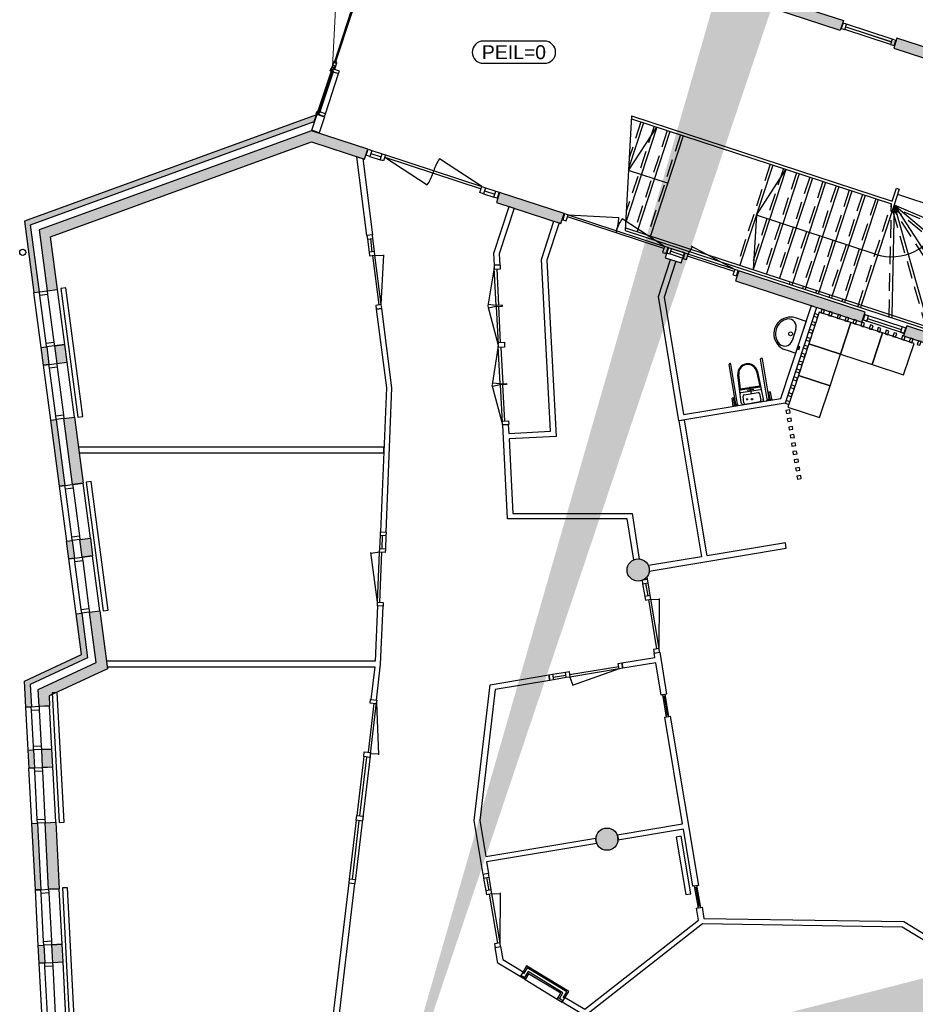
# Model space of a CAD drawing. Extents: x 30650 to 104664, y 22211 to 98910.
# Tile 7 of 16: x 30956 to 47093, y 60795 to 78535. Entities that reach past the tile are written whole.
import ezdxf
from ezdxf.enums import TextEntityAlignment as Align

# ---------------------------------------------------------------- set-up
doc = ezdxf.new("R2010")
doc.units = 0
doc.header["$LTSCALE"] = 100
doc.linetypes.add('HIDDEN2', pattern=[4.7625, 3.175, -1.5875])
for name, color, linetype in [('AA21----_BUITENWAND', 252, 'Continuous'), ('AA28----_KONSTRUKTIE', 9, 'Continuous'), ('AL21----_BUITENWAND', 3, 'Continuous'), ('AL22----_BINNENWAND', 2, 'Continuous'), ('AL24----_TRAPPEN', 1, 'Continuous'), ('AL28----_KONSTRUKTIE', 3, 'Continuous'), ('AL31----_BUITENKOZIJNEN', 1, 'Continuous'), ('AL32----_BINNENKOZIJNEN', 1, 'Continuous'), ('AL51----_RADIATOREN', 8, 'Continuous'), ('AL52----_RIOLERING', 8, 'Continuous'), ('AL73----_KEUKEN', 7, 'Continuous'), ('AL74----_SANITAIR', 7, 'Continuous'), ('AM23----_VLOERPEIL_ORG', 242, 'Continuous')]:
    doc.layers.add(name, color=color, linetype=linetype)
doc.styles.get("Standard").update_dxf_attribs({"font": 'arial.ttf'})

# ---------------------------------------------------------------- blocks, each defined once
blk = doc.blocks.new('-BAZ-K1350')
at = {"layer": 'AL32----_BINNENKOZIJNEN'}
for p, q in [((67, 100), (953, 256)), ((967, 100), (940, 254)), ((67, 100), (967, 100)), ((67, 60), (967, 60)), ((1034, 100), (1267, 100)), ((1034, 60), (1267, 60)), ((1267, 0), (1034, 0))]:
    blk.add_line(p, q, dxfattribs=at)
at = {"layer": 'AL32----_BINNENKOZIJNEN', "flags": 128}
for points in [[(0, 0), (0, 100), (67, 100), (67, 0)], [(967, 0), (967, 100), (1034, 100), (1034, 0)], [(1267, 0), (1267, 100), (1334, 100), (1334, 0)]]:
    blk.add_lwpolyline(points, close=True, dxfattribs=at)
blk = doc.blocks.new('-BAZ-K1034')
at = {"layer": 'AL32----_BINNENKOZIJNEN'}
for p, q in [((77, 100), (953, 256)), ((957, 100), (930, 254)), ((77, 100), (957, 100)), ((77, 60), (957, 60)), ((1024, 100), (1277, 100)), ((1024, 50), (1277, 50)), ((1024, 0), (1277, 0))]:
    blk.add_line(p, q, dxfattribs=at)
at = {"layer": 'AL32----_BINNENKOZIJNEN', "flags": 128}
for points in [[(10, 0), (10, 100), (77, 100), (77, 0)], [(957, 0), (957, 100), (1024, 100), (1024, 0)], [(1277, 0), (1277, 100), (1344, 100), (1344, 0)]]:
    blk.add_lwpolyline(points, close=True, dxfattribs=at)
blk = doc.blocks.new('-MVSTEUN')
at = {"layer": 'AL74----_SANITAIR'}
for p, q in [((-358, 0), (-358, -11)), ((-262, 0), (-358, 0)), ((-262, 0), (-262, -11)), ((262, 0), (358, 0)), ((262, 0), (262, -11)), ((358, 0), (358, -11)), ((-352, -11), (-358, -11)), ((-352, -11), (-352, -150)), ((-352, -11), (-262, -11)), ((-322, -150), (-352, -150)), ((-322, -11), (-322, -150)), ((-322, -27), (-304, -27)), ((-322, -141), (-304, -141)), ((-310, -1), (-310, -1)), ((-310, -1), (-310, -1)), ((-310, -1), (-310, -1)), ((-310, -1), (-310, -1)), ((-310, -1), (-310, -2)), ((-310, -1), (-310, -2)), ((-310, -1), (-310, -1)), ((-310, -1), (-310, -1)), ((-310, -1), (-310, -1)), ((-310, -1), (-310, -1)), ((-310, -1), (-310, -1)), ((-304, -28), (-304, -756)), ((-275, -23), (-299, -23)), ((-270, -28), (-270, -755)), ((352, -11), (262, -11)), ((270, -28), (270, -755)), ((275, -23), (299, -23)), ((322, -27), (304, -27)), ((304, -28), (304, -756)), ((322, -141), (304, -141)), ((310, -1), (310, -1)), ((310, -1), (310, -1)), ((310, -1), (310, -1)), ((310, -1), (310, -1)), ((310, -1), (310, -1)), ((310, -1), (310, -2)), ((310, -1), (310, -2)), ((310, -1), (310, -1)), ((310, -1), (310, -1)), ((310, -1), (310, -1)), ((310, -1), (310, -1)), ((322, -11), (322, -150)), ((322, -150), (352, -150)), ((352, -11), (352, -150)), ((352, -11), (358, -11))]:
    blk.add_line(p, q, dxfattribs=at)
for centre, radius, start, end in [((-310, -1), 0.005, 0, 90), ((-310, -2), 0.017, 270, 0), ((-310, -2), 0.017, 180, 270), ((-299, -28), 5, 90, 180), ((-275, -28), 5, 0, 90), ((275, -28), 5, 90, 180), ((299, -28), 5, 0, 90), ((310, -1), 0.005, 90, 180), ((310, -2), 0.017, 270, 0), ((310, -2), 0.017, 180, 270), ((-287, -755), 17, 180, 270), ((-287, -755), 17, 270, 0), ((287, -755), 17, 180, 270), ((287, -755), 17, 270, 0)]:
    blk.add_arc(centre, radius, start, end, dxfattribs=at)
blk = doc.blocks.new('-TOILET')
at = {"layer": 'AL74----_SANITAIR'}
for p, q in [((-180, 0), (180, 0)), ((-177, -549), (-201, -38)), ((-194, -23), (-192, -11)), ((-151, -147), (-155, -29)), ((127, -170), (-127, -170)), ((-1, -1), (0, -1)), ((-1, -1), (0, -1)), ((-1, -1), (-1, -1)), ((-1, -1), (-1, -1)), ((-1, -1), (0, -1)), ((0, -1), (0, -1)), ((0, -1), (0, -1)), ((0, -296), (0, -177)), ((98, -84), (69, -84)), ((84, -68), (84, -99)), ((155, -29), (151, -147)), ((201, -38), (177, -548)), ((192, -11), (194, -23)), ((181, -221), (-178, -221)), ((-178, -281), (177, -281)), ((-164, -548), (-178, -281)), ((175, -269), (-175, -269)), ((-63, -238), (58, -238)), ((177, -281), (164, -547))]:
    blk.add_line(p, q, dxfattribs=at)
for centre, radius in [((1, -72), 14.6), ((84, -84), 9.69)]:
    blk.add_circle(centre, radius, dxfattribs=at)
for centre, radius, start, end in [((-180, -12), 12.2, 90, 172.7386), ((180, -12), 12.2, 7.2614, 90), ((-188, -37), 13.1, 125.7799, 182.7504), ((-198, -23), 4.75, 305.7799, 352.7386), ((-129, -28), 26.3, 90, 181.772), ((-127, -146), 24.5, 181.772, 270), ((-1, -1), 0.00475, 305.7799, 352.7386), ((-1, -1), 0.0131, 125.7799, 182.7504), ((-1, -1), 0.177, 183.0132, 357.2496), ((-1, -1), 0.0122, 90, 172.7386), ((0, -1), 0.0131, 357.2496, 54.2201), ((0, -1), 0.00475, 187.2614, 234.2201), ((0, -1), 0.0122, 7.2614, 90), ((127, -146), 24.5, 270, 358.228), ((129, -28), 26.3, 358.228, 90), ((198, -23), 4.75, 187.2614, 234.2201), ((188, -37), 13.1, 357.2496, 54.2201), ((-178, -209), 11.8, 182.8079, 270), ((-175, -281), 11.8, 90, 182.8079), ((175, -281), 11.8, 357.5022, 90), ((180, -208), 12.8, 272.6738, 353.6066), ((0, -539), 177, 183.0132, 357.2496), ((0, -539), 164, 183.0132, 357.2496)]:
    blk.add_arc(centre, radius, start, end, dxfattribs=at)
blk = doc.blocks.new('-MIVAWC')
at = {"layer": 'AL74----_SANITAIR', "rotation": 180}
for name in ['-MVSTEUN', '-TOILET']:
    blk.add_blockref(name, (-1, -1), dxfattribs=at)
blk = doc.blocks.new('-WASB02B')
at = {"layer": 'AL74----_SANITAIR'}
for p, q in [((300, 0), (-300, 0)), ((-300, 0), (-300, -162)), ((300, -162), (300, 0)), ((-108, -132), (108, -132))]:
    blk.add_line(p, q, dxfattribs=at)
blk.add_circle((0, -197), 35, dxfattribs=at)
for centre, radius, start, end in [((0, -198), 302, 173.2671, 6.7329), ((-108, -274), 142, 89.9996, 201.9473), ((108, -274), 142, 338.0527, 90.0004), ((0, -198), 272, 208.385, 331.615)]:
    blk.add_arc(centre, radius, start, end, dxfattribs=at)
blk = doc.blocks.new('-baz-k1010-440')
at = {"layer": 'AL31----_BUITENKOZIJNEN'}
for p, q in [((0, 440), (0, 340)), ((0, 440), (1000, 440)), ((1000, 440), (1000, 340)), ((0, 200), (0, 10)), ((67, 340), (933, 340)), ((933, 200), (67, 200)), ((1000, 200), (1000, 10)), ((0, 10), (1000, 10))]:
    blk.add_line(p, q, dxfattribs=at)
at = {"layer": 'AL31----_BUITENKOZIJNEN', "flags": 128}
for points in [[(0, 200), (0, 340), (67, 340), (67, 200), (67, 200)], [(1000, 200), (933, 200), (933, 340), (1000, 340)]]:
    blk.add_lwpolyline(points, close=True, dxfattribs=at)
blk = doc.blocks.new('-baz-k760-440')
at = {"layer": 'AL31----_BUITENKOZIJNEN'}
for p, q in [((0, 441), (0, 341)), ((0, 441), (780, 441)), ((780, 441), (780, 341)), ((0, 201), (0, 11)), ((67, 341), (713, 341)), ((713, 201), (67, 201)), ((780, 201), (780, 11)), ((0, 11), (780, 11))]:
    blk.add_line(p, q, dxfattribs=at)
at = {"layer": 'AL31----_BUITENKOZIJNEN', "flags": 128}
for points in [[(0, 201), (0, 341), (67, 341), (67, 201), (67, 201)], [(780, 201), (713, 201), (713, 341), (780, 341)]]:
    blk.add_lwpolyline(points, close=True, dxfattribs=at)
blk = doc.blocks.new('A32_D_DD30')
at = {"layer": 'AL32----_BINNENKOZIJNEN'}
for p, q in [((89, 181), (274, 121)), ((54, 73), (238, 12)), ((71, 127), (256, 67)), ((325, 62), (2061, -507)), ((325, 62), (1090, -438)), ((338, 100), (2074, -469)), ((2074, -469), (1309, 31)), ((1193, -223), (1206, -185)), ((2137, -490), (2322, -550)), ((2102, -598), (2287, -659)), ((2120, -544), (2304, -605))]:
    blk.add_line(p, q, dxfattribs=at)
at = {"layer": 'AL32----_BINNENKOZIJNEN', "ltscale": 0.02}
for p, q in [((-10, 94), (-18, 96)), ((2350, -680), (2358, -682))]:
    blk.add_line(p, q, dxfattribs=at)
at = {"layer": 'AL32----_BINNENKOZIJNEN'}
for points in [[(25, 202), (89, 181), (54, 73), (-10, 94)], [(274, 121), (338, 100), (302, -8), (238, 12)], [(2074, -469), (2137, -490), (2102, -598), (2038, -577)], [(2322, -550), (2386, -571), (2350, -680), (2287, -659)]]:
    blk.add_lwpolyline(points, close=True, dxfattribs=at)
for centre, start, end in [((2075, -469), 146.8592, 161.8592), ((324, 62), 326.8592, 341.8592)]:
    blk.add_arc(centre, 915, start, end, dxfattribs=at)
blk = doc.blocks.new('A$C117A1F2D')
at = {"layer": 'AL32----_BINNENKOZIJNEN'}
for p, q in [((933, 0), (67, 0)), ((67, -50), (933, -50)), ((933, -100), (67, -100))]:
    blk.add_line(p, q, dxfattribs=at)
for points in [[(933, -100), (1000, -100), (1000, 0), (933, 0)], [(0, -100), (67, -100), (67, 0), (0, 0)]]:
    blk.add_lwpolyline(points, close=True, dxfattribs=at)
blk = doc.blocks.new('-alu_01')
at = {"layer": 'AL31----_BUITENKOZIJNEN', "ltscale": 0.02}
for p, q in [((0, 158), (50, 158)), ((0, 53), (0, 158)), ((0, 53), (20, 53)), ((50, 15), (0, 15)), ((0, 15), (0, 0)), ((0, 0), (50, 0)), ((20, 53), (20, 19)), ((25, 15), (25, 49)), ((30, 53), (30, 19)), ((50, 53), (30, 53)), ((50, 158), (50, 53)), ((50, 0), (50, 15))]:
    blk.add_line(p, q, dxfattribs=at)
blk = doc.blocks.new('-alu_02')
at = {"layer": 'AL31----_BUITENKOZIJNEN', "ltscale": 0.02, "flags": 128}
blk.add_lwpolyline([(48, 28), (43, 28), (43, 38), (48, 38), (48, 41), (60, 41), (60, 38), (70, 38), (70, 43), (70, 43), (16, 43), (16, 24), (0, 24), (0, 0), (22, 0), (22, -8), (48, -8), (48, -3), (43, -3), (43, 22), (48, 22)], close=True, dxfattribs=at)
blk = doc.blocks.new('-alu_03')
at = {"layer": 'AL31----_BUITENKOZIJNEN', "ltscale": 0.02, "flags": 128}
blk.add_lwpolyline([(10, 5), (0, 5), (0, 0), (99, 0), (99, 5), (89, 5), (89, 2), (77, 2), (77, 50), (22, 50), (22, 2), (10, 2)], close=True, dxfattribs=at)
blk.add_lwpolyline([(77, 50), (98, 50), (98, 37)], dxfattribs=at)
blk = doc.blocks.new('-alu_04')
at = {"layer": 'AL31----_BUITENKOZIJNEN', "ltscale": 0.02, "flags": 128}
blk.add_lwpolyline([(5, -9), (5, -50), (17, -50), (17, -53), (27, -53), (27, -50), (38, -50), (38, -2), (50, -2), (50, -5), (59, -5), (59, 0), (0, 0), (0, -9)], close=True, dxfattribs=at)
blk = doc.blocks.new('-alukozijn_h01')
at = {"layer": 'AL31----_BUITENKOZIJNEN', "ltscale": 0.02}
for p, q in [((-10, 42), (15, 18)), ((15, 42), (-10, 18)), ((12, 53, 1), (0, 42)), ((0, 53), (12, 42, 1)), ((50, 53), (38, 42, 1)), ((38, 53, 1), (50, 42)), ((810, 53), (50, 53)), ((810, 15), (50, 15)), ((810, 53), (822, 42, 1)), ((822, 53, 1), (810, 42)), ((846, 19), (846, 15)), ((860, 53), (848, 42)), ((848, 53, 1), (860, 42)), ((988, 47), (988, 43)), ((998, 47), (988, 47)), ((988, 15), (988, 19)), ((998, 47), (1001, 43)), ((998, 15), (1001, 19)), ((1948, 47), (1946, 43)), ((1948, 15), (1946, 19)), ((1948, 47), (1958, 47)), ((1958, 47), (1958, 43)), ((1958, 15), (1958, 19)), ((2075, 64), (2075, 60)), ((2079, 64), (2081, 60)), ((2142, 47), (2142, 43)), ((2152, 47), (2142, 47)), ((2142, 15), (2142, 19)), ((2152, 47), (2154, 43)), ((2152, 15), (2154, 19)), ((3102, 47), (3099, 43)), ((3102, 15), (3099, 19)), ((3102, 47), (3112, 47)), ((3112, 47), (3112, 43)), ((3112, 15), (3112, 19)), ((3240, 53), (3253, 42)), ((3253, 53, 1), (3240, 42)), ((3290, 53), (3278, 42, 1)), ((3278, 53, 1), (3290, 42)), ((3290, 53), (4050, 53)), ((3290, 15), (4050, 15)), ((4063, 53, 1), (4050, 42)), ((4050, 53), (4063, 42, 1)), ((4085, 42), (4110, 18)), ((4110, 42), (4085, 18))]:
    blk.add_line(p, q, dxfattribs=at)
at = {"layer": 'AL31----_BUITENKOZIJNEN'}
for p, q in [((-10, 42), (-10, 18)), ((4085, 17), (4110, 17)), ((4110, 42), (4110, 18)), ((4124, 0), (4110, 17))]:
    blk.add_line(p, q, dxfattribs=at)
at = {"layer": 'AL31----_BUITENKOZIJNEN', "linetype": 'Continuous'}
for p, q in [((0, 15), (-2, 18)), ((15, 18), (15, 15)), ((35, 42), (35, 15)), ((35, 42), (825, 42)), ((825, 36), (35, 36)), ((35, 24), (825, 24)), ((825, 18), (35, 18)), ((50, 158), (810, 158)), ((50, 24), (50, 36)), ((50, 15), (52, 18)), ((50, 0), (810, 0)), ((810, 15), (808, 18)), ((810, 24), (810, 36)), ((810, 36), (825, 36)), ((825, 42), (825, 15)), ((860, 15), (862, 18)), ((986, 43), (986, 19)), ((1961, 43), (986, 43)), ((986, 37), (1961, 37)), ((1961, 25), (986, 25)), ((986, 19), (1961, 19)), ((1001, 25), (1001, 37)), ((1945, 25), (1945, 37)), ((1961, 43), (1961, 19)), ((2140, 43), (2140, 19)), ((3114, 43), (2140, 43)), ((2140, 37), (3114, 37)), ((3114, 25), (2140, 25)), ((2140, 19), (3114, 19)), ((2155, 25), (2155, 37)), ((3099, 25), (3099, 37)), ((3114, 43), (3114, 19)), ((3275, 42), (3275, 15)), ((4065, 42), (3275, 42)), ((3275, 36), (4065, 36)), ((3290, 36), (3275, 36)), ((4065, 24), (3275, 24)), ((3275, 18), (4065, 18)), ((4050, 158), (3290, 158)), ((3290, 24), (3290, 36)), ((3290, 15), (3292, 18)), ((4050, 24), (4050, 36)), ((4065, 42), (4065, 15)), ((4100, 15), (4102, 18))]:
    blk.add_line(p, q, dxfattribs=at)
at = {"layer": 'AL31----_BUITENKOZIJNEN', "lineweight": 0}
for p, q in [((899, 10), (2008, -287)), ((2048, 10), (1971, -277)), ((2053, 10), (2129, -277)), ((3201, 10), (2092, -287))]:
    blk.add_line(p, q, dxfattribs=at)
at = {"layer": 'AL31----_BUITENKOZIJNEN', "flags": 128}
for points in [[(15, 18), (15, 42), (-10, 42), (-10, 158), (-250, 158), (-250, 18), (15, 18)], [(15, 17), (-19, 17), (-19, 0)], [(15, 17), (-19, 17), (-19, 0)], [(4085, 18), (4085, 42), (4110, 42), (4110, 158), (4410, 158), (4410, 18), (4085, 18)], [(4085, 17), (4110, 17), (4124, 0)]]:
    blk.add_lwpolyline(points, dxfattribs=at)
at = {"layer": 'AL31----_BUITENKOZIJNEN', "ltscale": 0.02}
for points in [[(0, 53), (12, 53), (12, 42), (0, 42)], [(50, 53), (38, 53), (38, 42), (50, 42)], [(810, 53), (822, 53), (822, 42), (810, 42)], [(860, 53), (848, 53), (848, 42), (860, 42)], [(3240, 53), (3253, 53), (3253, 42), (3240, 42)], [(3290, 53), (3278, 53), (3278, 42), (3290, 42)], [(4050, 53), (4063, 53), (4063, 42), (4050, 42)]]:
    blk.add_lwpolyline(points, close=True, dxfattribs=at)
for name, p in [('-alu_01', (0, 0)), ('-alu_01', (810, 0)), ('-alu_02', (846, 18)), ('-alu_03', (899, 10)), ('-alu_04', (2020, 69)), ('-alu_03', (2053, 10))]:
    blk.add_blockref(name, p, dxfattribs=at)
at = {"layer": 'AL31----_BUITENKOZIJNEN', "ltscale": 0.02, "xscale": -1}
for name, p in [('-alu_03', (2048, 10)), ('-alu_03', (3201, 10)), ('-alu_02', (3254, 18)), ('-alu_01', (3290, 0)), ('-alu_01', (4100, 0))]:
    blk.add_blockref(name, p, dxfattribs=at)
blk = doc.blocks.new('A$C2E86060C')
at = {"layer": 'AL32----_BINNENKOZIJNEN'}
for p, q in [((-2192, 57), (-3258, 57)), ((-1037, 57), (-2102, 57)), ((-2167, -57), (-3283, -57)), ((-3258, 0), (-2192, 0)), ((-1012, -57), (-2127, -57)), ((-2102, 0), (-1037, 0)), ((-42, -57), (-974, -204)), ((-972, -57), (-949, -200)), ((-972, -57), (-42, -57)), ((-67, -12), (-947, -12))]:
    blk.add_line(p, q, dxfattribs=at)
for points in [[(-3258, 57), (-3325, 57), (-3325, -57), (-3258, -57)], [(-2192, 57), (-2102, 57), (-2102, -57), (-2192, -57)], [(-1037, 57), (-947, 57), (-947, -57), (-1037, -57)], [(0, -57), (-67, -57), (-67, 57), (0, 57)]]:
    blk.add_lwpolyline(points, close=True, dxfattribs=at)
blk = doc.blocks.new('A$C1ECE236D')
at = {"layer": 'AL32----_BINNENKOZIJNEN'}
for p, q in [((-2156, -57), (-2836, -57)), ((-2836, -57), (-2154, -204)), ((-2811, -12), (-2156, -12)), ((-2156, -57), (-2179, -200)), ((-1459, -57), (-2141, -204)), ((-1484, -12), (-2139, -12)), ((-2139, -57), (-1459, -57)), ((-2139, -57), (-2116, -200)), ((-1419, -57), (-737, -204)), ((-739, -57), (-1419, -57)), ((-1394, -12), (-739, -12)), ((-739, -57), (-762, -200)), ((-42, -57), (-724, -204)), ((-67, -12), (-722, -12)), ((-722, -57), (-42, -57)), ((-722, -57), (-699, -200))]:
    blk.add_line(p, q, dxfattribs=at)
for points in [[(-2811, 57), (-2878, 57), (-2878, -57), (-2811, -57)], [(-2156, -57), (-2139, -57), (-2139, 57), (-2156, 57)], [(-1484, 57), (-1394, 57), (-1394, -57), (-1484, -57)], [(-722, -57), (-739, -57), (-739, 57), (-722, 57)], [(0, -57), (-67, -57), (-67, 57), (0, 57)]]:
    blk.add_lwpolyline(points, close=True, dxfattribs=at)
blk = doc.blocks.new('A$C2AE07D5B')
at = {"layer": 'AL24----_TRAPPEN'}
for p, q in [((-2665, 4048), (-2778, 1980)), ((-2447, 3924), (-2717, 3100)), ((-2667, 3996), (2020, 2460)), ((-2665, 4048), (2035, 2508)), ((-2209, 3846), (-2769, 2135)), ((-2718, 3066), (-2209, 3846)), ((-1971, 3768), (-2563, 1962)), ((-1734, 3690), (-2325, 1885)), ((-2014, 2835), (-2718, 3066)), ((-118, 3161), (-710, 1355)), ((119, 3083), (-472, 1277)), ((-414, 2258), (119, 3083)), ((357, 3005), (-235, 1200)), ((594, 2927), (3, 1122)), ((832, 2849), (240, 1044)), ((1070, 2772), (478, 966)), ((1307, 2694), (716, 888)), ((1545, 2616), (953, 810)), ((1782, 2538), (1191, 732)), ((2130, 2635), (3983, 2028)), ((2067, 2445), (1476, 639)), ((2067, 2445), (2028, 458)), ((2067, 2445), (3593, 1160)), ((2067, 2445), (3776, 1716)), ((2067, 2445), (2695, 240)), ((2067, 2445), (3359, 447)), ((2923, 2164), (2985, 2354)), ((-414, 2258), (-472, 1277)), ((1724, 1557), (-414, 2258)), ((-2778, 1980), (3266, 0)), ((-2775, 2032), (3281, 48))]:
    blk.add_line(p, q, dxfattribs=at)
at = {"layer": 'AL24----_TRAPPEN', "linetype": 'HIDDEN2'}
for p, q in [((-2494, 3939), (-2706, 3293)), ((-2257, 3861), (-2759, 2328)), ((-2019, 3783), (-2611, 1978)), ((-1781, 3706), (-2373, 1900)), ((-166, 3176), (-757, 1371)), ((72, 3098), (-520, 1293)), ((309, 3021), (-282, 1215)), ((547, 2943), (13, 1315)), ((784, 2865), (177, 1012)), ((1022, 2787), (415, 934)), ((1260, 2709), (652, 856)), ((1497, 2631), (890, 778)), ((1735, 2554), (1128, 701)), ((1413, 607), (2020, 2460)), ((1977, 422), (2018, 2461)), ((2654, 201), (2040, 2360)), ((3409, 277), (2047, 2384)), ((3659, 1039), (2051, 2393)), ((3852, 1629), (2052, 2397)), ((3776, 1716), (3868, 1677)), ((3593, 1160), (3676, 1090)), ((240, 1044), (225, 996)), ((478, 966), (462, 918)), ((716, 888), (700, 841)), ((953, 810), (938, 763)), ((1191, 732), (1175, 685)), ((1476, 639), (1460, 592)), ((2028, 458), (2027, 406)), ((3359, 447), (3429, 339)), ((2695, 240), (2711, 182))]:
    blk.add_line(p, q, dxfattribs=at)
at = {"layer": 'AL24----_TRAPPEN', "ltscale": 0.02}
for p, q in [((2035, 2508), (2113, 2745)), ((3919, 2154), (3234, 63)), ((3966, 2138), (3266, 0)), ((3919, 2154), (3966, 2138))]:
    blk.add_line(p, q, dxfattribs=at)
at = {"layer": 'AL24----_TRAPPEN', "ltscale": 0.02, "flags": 128}
blk.add_lwpolyline([(2113, 2745), (2161, 2730), (2067, 2445)], dxfattribs=at)
at = {"layer": 'AL24----_TRAPPEN'}
blk.add_arc((2020, 2460), 950, 251.8592, 341.8592, dxfattribs=at)
blk = doc.blocks.new('A$C7F49198F')
at = {"layer": 'AL24----_TRAPPEN'}
for p, q in [((9023, -641), (8892, -1039)), ((8908, -992), (8699, -1630)), ((8716, -1578), (8450, -2391)), ((8354, -2684), (7694, -2468)), ((8470, -2330), (8354, -2684))]:
    blk.add_line(p, q, dxfattribs=at)
blk.add_blockref('A$C2AE07D5B', (5040, -2669), dxfattribs=at)
blk = doc.blocks.new('A$C09D85371')
at = {"layer": 'AL52----_RIOLERING'}
blk.add_circle((6984, 36709), 55, dxfattribs=at)
blk = doc.blocks.new('56_radiator_2340x90')
at = {"layer": 'AL51----_RADIATOREN'}
blk.add_lwpolyline([(-1170, 150), (-1170, 60), (1170, 60), (1170, 150)], close=True, dxfattribs=at)
blk = doc.blocks.new('56_radiator_1050x90')
at = {"layer": 'AL51----_RADIATOREN'}
blk.add_lwpolyline([(-525, 60), (525, 60), (525, 150), (-525, 150)], close=True, dxfattribs=at)
blk = doc.blocks.new('$23_peil')
at = {"layer": 'AM23----_VLOERPEIL_ORG'}
blk.add_lwpolyline([(-550, -200), (550, -200, 0.414214), (750, 0), (750, 0, 0.414214), (550, 200), (-550, 200, 0.414214), (-750, 0), (-750, 0, 0.414214)], format="xyb", close=True, dxfattribs=at)
at = {"layer": 'AM23----_VLOERPEIL_ORG', "flags": 12}
blk.add_attdef('$23_PEILMAAT', text='', height=250, dxfattribs=at).set_placement((0, 0), align=Align.MIDDLE_CENTER)
blk = doc.blocks.new('NLRS_31_CWM_UN_Rectangular Mullion_gen_bcb - NLRS_00_CWM_UN_30x50_gen_bcb-V135-N00 begane grond _plotview_')
at = {"layer": 'AL32----_BINNENKOZIJNEN'}
for p, q in [((-30, -25), (-30, 25)), ((-30, 25), (0, 25)), ((0, 25), (0, -25)), ((0, -25), (-30, -25))]:
    blk.add_line(p, q, dxfattribs=at)
blk = doc.blocks.new('32_binnenkozijn_0400x100')
at = {"layer": 'AL32----_BINNENKOZIJNEN'}
blk.add_line((30, 25), (370, 25), dxfattribs=at)
for points in [[(30, 0), (30, 50), (0, 50), (0, 0)], [(370, 0), (370, 50), (30, 50), (30, 0)], [(400, 0), (400, 50), (370, 50), (370, 0)]]:
    blk.add_lwpolyline(points, close=True, dxfattribs=at)
blk = doc.blocks.new('32_stijl_70x50')
at = {"layer": 'AL32----_BINNENKOZIJNEN'}
blk.add_lwpolyline([(-25, 35), (-25, -35), (25, -35), (25, 35), (-25, 35)], dxfattribs=at)
blk = doc.blocks.new('*U139')
at = {"layer": 'AL32----_BINNENKOZIJNEN'}
blk.add_blockref('32_stijl_70x50', (0, 0), dxfattribs=at)
blk = doc.blocks.new('*U140')
at = {"color": 0, "linetype": 'ByBlock', "lineweight": -2, "transparency": 16777216}
for p in [(0, 0), (150, 0), (300, 0), (450, 0), (600, 0), (750, 0), (900, 0), (1050, 0), (1200, 0)]:
    blk.add_blockref('*U139', p, dxfattribs=at)
blk = doc.blocks.new('*U141')
at = {"layer": 'AL32----_BINNENKOZIJNEN'}
blk.add_blockref('32_stijl_70x50', (0, 0), dxfattribs=at)
blk = doc.blocks.new('*U142')
at = {"color": 0, "linetype": 'ByBlock', "lineweight": -2, "transparency": 16777216}
for p in [(0, 0), (150, 0)]:
    blk.add_blockref('*U141', p, dxfattribs=at)
blk = doc.blocks.new('*U143')
at = {"layer": 'AL32----_BINNENKOZIJNEN'}
blk.add_blockref('32_stijl_70x50', (0, 0), dxfattribs=at)
blk = doc.blocks.new('*U144')
at = {"color": 0, "linetype": 'ByBlock', "lineweight": -2, "transparency": 16777216}
for p in [(0, 0), (150, 0), (300, 0), (450, 0)]:
    blk.add_blockref('*U143', p, dxfattribs=at)
blk = doc.blocks.new('*U145')
at = {"layer": 'AL32----_BINNENKOZIJNEN'}
blk.add_blockref('32_stijl_70x50', (0, 0), dxfattribs=at)
blk = doc.blocks.new('*U146')
at = {"color": 0, "linetype": 'ByBlock', "lineweight": -2, "transparency": 16777216}
for p in [(0, 0), (150, 0), (300, 0), (450, 0)]:
    blk.add_blockref('*U145', p, dxfattribs=at)
blk = doc.blocks.new('*U147')
at = {"layer": 'AL32----_BINNENKOZIJNEN'}
blk.add_blockref('32_stijl_70x50', (0, 0), dxfattribs=at)
blk = doc.blocks.new('*U148')
at = {"color": 0, "linetype": 'ByBlock', "lineweight": -2, "transparency": 16777216}
for p in [(0, 0), (150, 0), (300, 0), (450, 0)]:
    blk.add_blockref('*U147', p, dxfattribs=at)
blk = doc.blocks.new('*U153')
at = {"layer": 'AL32----_BINNENKOZIJNEN'}
blk.add_blockref('32_stijl_70x50', (0, 0), dxfattribs=at)
blk = doc.blocks.new('*U154')
at = {"color": 0, "linetype": 'ByBlock', "lineweight": -2, "transparency": 16777216}
for p in [(0, 0), (150, 0), (300, 0), (450, 0), (600, 0), (750, 0), (900, 0), (1050, 0), (1200, 0), (1350, 0), (1500, 0), (1650, 0)]:
    blk.add_blockref('*U153', p, dxfattribs=at)

msp = doc.modelspace()

# ---------------------------------------------------------------- hatches: boundary and pattern name
at = {"layer": 'AA21----_BUITENWAND'}
h = msp.add_hatch(color=256, dxfattribs=at)
h.paths.add_polyline_path([(48857, 62389), (48943, 62337), (50162, 64352), (50077, 64404)])
h.paths.add_polyline_path([(48575, 62560), (48737, 62461), (50692, 65691), (51277, 67478), (51098, 67537), (50518, 65771)])
h.paths.add_polyline_path([(48174, 61260), (48259, 61208), (48425, 61482), (48339, 61533)], flags=0)
h.paths.add_polyline_path([(47891, 61430), (48054, 61332), (48220, 61606), (48057, 61704)], flags=17)
h.paths.add_polyline_path([(47035, 59377), (47120, 59326), (47741, 60352), (47656, 60404)], flags=17)
h.paths.add_polyline_path([(46752, 59548), (46915, 59450), (47536, 60477), (47374, 60575)], flags=17)
h.paths.add_polyline_path([(46351, 58248), (46437, 58196), (46602, 58470), (46517, 58522)], flags=17)
h.paths.add_polyline_path([(46069, 58419), (46231, 58321), (46397, 58594), (46235, 58693)], flags=17)
h.paths.add_polyline_path([(45155, 56272), (45241, 56220), (45919, 57341), (45834, 57392)], flags=17)
h.paths.add_polyline_path([(44873, 56443), (45036, 56344), (45714, 57465), (45551, 57563)], flags=17)
h.paths.add_polyline_path([(44472, 55142), (44557, 55091), (44723, 55364), (44638, 55416)], flags=16)
h.paths.add_polyline_path([(44190, 55313), (44352, 55215), (44518, 55489), (44355, 55587)], flags=17)
h.paths.add_polyline_path([(43349, 50929), (43438, 50883), (43828, 51650), (43102, 52686), (44040, 54235), (43954, 54287), (42983, 52682), (43712, 51641)], flags=17)
h.paths.add_polyline_path([(43224, 50992), (43055, 51079), (43328, 51615), (42589, 52669), (43672, 54458), (43834, 54359), (42816, 52677), (43549, 51630)], flags=17)
h.paths.add_polyline_path([(42550, 49361), (42639, 49315), (43084, 50188), (42995, 50234)], flags=17)
h.paths.add_polyline_path([(42256, 49510), (42425, 49424), (42870, 50297), (42701, 50384)], flags=17)
h.paths.add_polyline_path([(41551, 47400), (41640, 47355), (42185, 48424), (42096, 48470)])
h.paths.add_polyline_path([(41257, 47550), (41426, 47464), (41971, 48533), (41802, 48619)])
h.paths.add_polyline_path([(40952, 46224), (41041, 46179), (41186, 46464), (41097, 46509)])
h.paths.add_polyline_path([(40658, 46374), (40827, 46288), (40972, 46573), (40803, 46659)])
h.paths.add_polyline_path([(39953, 44264), (40042, 44219), (40587, 45288), (40498, 45333)])
h.paths.add_polyline_path([(39659, 44414), (39828, 44328), (40373, 45397), (40204, 45483)])
h.paths.add_polyline_path([(39354, 43088), (39443, 43042), (39588, 43328), (39499, 43373)])
h.paths.add_polyline_path([(39060, 43238), (39229, 43151), (39374, 43437), (39205, 43523)])
h.paths.add_polyline_path([(35394, 40008), (35419, 40197), (37379, 39939), (38606, 42347), (38775, 42260), (37487, 39733)])
h.paths.add_polyline_path([(35363, 39770), (35376, 39870), (37567, 39581), (38900, 42197), (38989, 42151), (37624, 39473)])
h.paths.add_polyline_path([(32623, 41028), (32813, 41038), (32839, 40536), (34646, 40299), (34621, 40110), (32657, 40369)])
h.paths.add_polyline_path([(32383, 41016), (32483, 41021), (32524, 40245), (34603, 39971), (34590, 39872), (32428, 40157)])
h.paths.add_polyline_path([(32473, 43884), (32663, 43894), (32772, 41817), (32582, 41807)])
h.paths.add_polyline_path([(32234, 43872), (32333, 43877), (32442, 41800), (32342, 41795)])
h.paths.add_polyline_path([(32404, 45202), (32594, 45212), (32611, 44893), (32421, 44883)])
h.paths.add_polyline_path([(32164, 45190), (32264, 45195), (32281, 44876), (32181, 44870)])
h.paths.add_polyline_path([(32289, 47399), (32479, 47409), (32542, 46211), (32352, 46201)])
h.paths.add_polyline_path([(32049, 47387), (32149, 47392), (32212, 46194), (32112, 46189)])
h.paths.add_polyline_path([(32174, 49596), (32374, 49607), (32426, 48408), (32237, 48398)])
h.paths.add_polyline_path([(31934, 49584), (32034, 49589), (32097, 48391), (31997, 48388)])
h.paths.add_polyline_path([(32047, 52013), (32237, 52023), (32311, 50605), (32122, 50595)], flags=17)
h.paths.add_polyline_path([(31808, 52001), (31907, 52006), (31982, 50588), (31882, 50582)], flags=17)
h.paths.add_polyline_path([(32007, 52782), (32197, 52792), (32213, 52472), (32024, 52462)], flags=17)
h.paths.add_polyline_path([(31767, 52769), (31867, 52775), (31884, 52455), (31784, 52450)], flags=17)
h.paths.add_polyline_path([(31944, 53989), (32133, 54000), (32173, 53241), (31984, 53231)], flags=17)
h.paths.add_polyline_path([(31704, 53978), (31804, 53983), (31844, 53224), (31744, 53219)], flags=17)
h.paths.add_polyline_path([(31903, 54759), (31920, 54440), (32110, 54450), (32093, 54769)], flags=17)
h.paths.add_polyline_path([(31664, 54747), (31764, 54752), (31780, 54432), (31680, 54427)], flags=17)
h.paths.add_polyline_path([(31771, 57280), (31961, 57290), (32069, 55219), (31880, 55209)], flags=17)
h.paths.add_polyline_path([(31532, 57268), (31631, 57273), (31740, 55201), (31640, 55196)], flags=17)
h.paths.add_polyline_path([(31680, 59013), (31870, 59023), (31898, 58484), (31709, 58474)], flags=17)
h.paths.add_polyline_path([(31441, 59000), (31541, 59006), (31569, 58466), (31469, 58461)])
h.paths.add_polyline_path([(31600, 60551), (31790, 60561), (31829, 59802), (31640, 59792)], flags=16)
h.paths.add_polyline_path([(31360, 60538), (31460, 60543), (31500, 59784), (31400, 59779)])
h.paths.add_polyline_path([(31531, 61869), (31547, 61549), (31737, 61559), (31720, 61879)])
h.paths.add_polyline_path([(31291, 61856), (31391, 61862), (31408, 61542), (31308, 61537)])
h.paths.add_polyline_path([(31416, 64066), (31605, 64076), (31668, 62878), (31478, 62868)])
h.paths.add_polyline_path([(31176, 64053), (31276, 64059), (31339, 62860), (31239, 62855)])
h.paths.add_polyline_path([(31346, 65384), (31363, 65065), (31553, 65075), (31536, 65394)])
h.paths.add_polyline_path([(31107, 65372), (31207, 65377), (31223, 65057), (31124, 65052)])
h.paths.add_polyline_path([(32213, 67860), (32401, 67885), (32538, 66841), (31486, 66350), (31495, 66173), (31306, 66163), (31290, 66468), (32332, 66954)])
h.paths.add_polyline_path([(31975, 67828), (32074, 67842), (32180, 67038), (31145, 66555), (31166, 66156), (31066, 66151), (31042, 66617), (32071, 67097)])
h.paths.add_polyline_path([(31306, 74748), (31450, 73650), (31639, 73675), (31514, 74621), (36216, 76333), (37169, 76021), (37228, 76201), (36213, 76534)])
h.paths.add_polyline_path([(31212, 73618), (31311, 73632), (31152, 74841), (36263, 76701), (36302, 76822), (31043, 74907)])
h.paths.add_polyline_path([(31581, 72658), (31623, 72341), (31811, 72366), (31769, 72683)])
h.paths.add_polyline_path([(31343, 72627), (31442, 72640), (31484, 72323), (31385, 72310)])
h.paths.add_polyline_path([(31802, 69137), (31901, 69150), (31943, 68833), (31844, 68820)])
h.paths.add_polyline_path([(32040, 69168), (32229, 69193), (32270, 68876), (32082, 68851)])
h.paths.add_polyline_path([(31753, 71350), (31941, 71374), (32098, 70185), (31910, 70160)])
h.paths.add_polyline_path([(31515, 71318), (31614, 71331), (31771, 70142), (31672, 70129)])
edge = h.paths.add_edge_path()
edge.add_line((31532, 57268), (31631, 57273))
edge.add_line((47891, 61430), (48259, 61208))
edge.add_line((43672, 54458), (44040, 54235))
edge.add_line((44190, 55313), (44557, 55091))
edge.add_line((44355, 55587), (44723, 55364))
edge.add_line((44873, 56443), (45241, 56220))
edge.add_line((45551, 57563), (45919, 57341))
edge.add_line((46069, 58419), (46437, 58196))
edge.add_line((46235, 58693), (46602, 58470))
edge.add_line((46752, 59548), (47120, 59326))
edge.add_line((47374, 60575), (47741, 60352))
edge.add_line((48057, 61704), (48425, 61482))
edge.add_line((43055, 51079), (43438, 50883))
edge.add_line((41802, 48619), (42185, 48424))
at = {"layer": 'AA28----_KONSTRUKTIE'}
h = msp.add_hatch(color=256, dxfattribs=at)
h.paths.add_polyline_path([(66650, 61421), (66764, 61384), (66802, 61498), (66688, 61535)])
h.paths.add_polyline_path([(99693, 48923), (99773, 48923), (99773, 49003), (99693, 49003)])
h.paths.add_polyline_path([(99699, 48929), (99767, 48929), (99767, 48997), (99699, 48997)], flags=16)
h.paths.add_polyline_path([(95631, 44363), (95711, 44363), (95711, 44443), (95631, 44443)])
h.paths.add_polyline_path([(95637, 44369), (95705, 44369), (95705, 44437), (95637, 44437)], flags=16)
h.paths.add_polyline_path([(92916, 39140), (92996, 39140), (92996, 39220), (92916, 39220)])
h.paths.add_polyline_path([(92922, 39146), (92990, 39146), (92990, 39214), (92922, 39214)], flags=16)
h.paths.add_polyline_path([(31889, 58673), (36642, 58922), (36652, 58733), (31898, 58484)])
h.paths.add_polyline_path([(32048, 55637), (32057, 55448), (36811, 55697), (36801, 55887)])
h.paths.add_polyline_path([(42647, 74426), (42587, 74245), (42873, 74152), (42932, 74333)], flags=17)
h.paths.add_polyline_path([(39604, 75423), (39545, 75242), (40709, 74861), (40768, 75042)], flags=17)
h.paths.add_polyline_path([(43911, 74012), (43851, 73831), (46132, 73084), (46191, 73265)], flags=17)
h.paths.add_polyline_path([(46942, 73019), (46883, 72838), (48213, 72402), (48271, 72583)], flags=17)
h.paths.add_polyline_path([(38841, 94135), (39033, 94186), (40254, 89585), (40070, 89537)])
h.paths.add_polyline_path([(43192, 90365), (43008, 90316), (41788, 94917), (41971, 94966)])
h.paths.add_polyline_path([(59680, 90889), (59866, 90927), (60286, 88237), (60207, 87998), (60027, 88057), (60091, 88253)])
h.paths.add_polyline_path([(70972, 83287), (71031, 83467), (75204, 82101), (75857, 77106), (75942, 76983), (75785, 76875), (75675, 77036), (75031, 81957)])
h.paths.add_polyline_path([(76771, 75439), (76540, 75775), (76696, 75883), (76927, 75546)])
h.paths.add_polyline_path([(80872, 70764), (80837, 70578), (87491, 69339), (87526, 69526)])
h.paths.add_polyline_path([(93678, 82845), (93837, 82742), (91241, 78752), (91082, 78855)])
h.paths.add_polyline_path([(96226, 81188), (96385, 81084), (93790, 77094), (93630, 77198)])
edge = h.paths.add_edge_path()
edge.add_line((43526, 79063), (41283, 79797))
edge.add_line((49735, 77028), (48502, 77432))
edge.add_line((43585, 79243), (41342, 79978))
edge.add_line((41342, 79978), (41283, 79797))
edge.add_line((49794, 77209), (48561, 77613))
edge.add_line((47595, 77929), (46763, 78202))
edge.add_line((47536, 77749), (46704, 78022))
edge.add_line((45738, 78338), (44505, 78742))
edge.add_line((45797, 78518), (44564, 78923))
edge.add_line((36801, 55887), (36901, 55892))
edge.add_line((36901, 55892), (36911, 55702))
edge.add_line((36911, 55702), (36811, 55697))
h = msp.add_hatch(color=256, dxfattribs=at)
h.paths.add_polyline_path([(40202, 80352), (40143, 80171), (39749, 80300), (39808, 80481)])
h.paths.add_polyline_path([(41936, 79783), (42774, 82340), (40750, 83003), (39912, 80447), (40093, 80387), (40871, 82763), (42534, 82218), (41756, 79843)])
h.paths.add_polyline_path([(44505, 78742), (44564, 78923), (45797, 78518), (45738, 78338), (44505, 78742)])
h.paths.add_polyline_path([(46704, 78022), (47536, 77749), (47595, 77929), (46763, 78202)])
h.paths.add_polyline_path([(41283, 79797), (43526, 79063), (43585, 79243), (41342, 79978), (41283, 79797)])
h.paths.add_polyline_path([(48561, 77613), (49794, 77209), (49735, 77028), (48502, 77432)])
h = msp.add_hatch(color=256, dxfattribs=at)
h.dxf.hatch_style = 1
h.paths.add_polyline_path([(42300, 68618, 1), (41900, 68618, 1)])
h = msp.add_hatch(color=256, dxfattribs=at)
h.dxf.hatch_style = 1
h.paths.add_polyline_path([(41737, 63770, 1), (41337, 63770, 1)])

# ---------------------------------------------------------------- linework, layer by layer
at = {"layer": 'AL21----_BUITENWAND'}
for points in [[(31212, 73618), (31311, 73632), (31152, 74841), (36263, 76701), (36302, 76822), (31043, 74907)], [(31306, 74748), (31450, 73650), (31639, 73675), (31514, 74621), (36216, 76333), (37169, 76021), (37228, 76201), (36213, 76534)], [(31343, 72627), (31442, 72640), (31484, 72323), (31385, 72310)], [(31581, 72658), (31623, 72341), (31811, 72366), (31769, 72683)], [(31515, 71318), (31614, 71331), (31771, 70142), (31672, 70129)], [(31753, 71350), (31941, 71374), (32098, 70185), (31910, 70160)], [(32040, 69168), (32229, 69193), (32270, 68876), (32082, 68851)], [(31802, 69137), (31901, 69150), (31943, 68833), (31844, 68820)], [(31975, 67828), (32074, 67842), (32180, 67038), (31145, 66555), (31166, 66156), (31066, 66151), (31042, 66617), (32071, 67097)], [(32213, 67860), (32401, 67885), (32538, 66841), (31486, 66350), (31495, 66173), (31306, 66163), (31290, 66468), (32332, 66954)], [(31107, 65372), (31207, 65377), (31223, 65057), (31124, 65052)], [(31346, 65384), (31363, 65065), (31553, 65075), (31536, 65394)], [(31176, 64053), (31276, 64059), (31339, 62860), (31239, 62855)], [(31416, 64066), (31605, 64076), (31668, 62878), (31478, 62868)], [(31291, 61856), (31391, 61862), (31408, 61542), (31308, 61537)], [(31531, 61869), (31547, 61549), (31737, 61559), (31720, 61879)]]:
    msp.add_lwpolyline(points, close=True, dxfattribs=at)
at = {"layer": 'AL22----_BINNENWAND'}
for p, q in [((40090, 61486), (40025, 61379)), ((40098, 61452), (40034, 61345)), ((40848, 61027), (40090, 61486)), ((40814, 61019), (40098, 61452)), ((40062, 61240), (39973, 61294)), ((40075, 61262), (39986, 61315)), ((40783, 60920), (40848, 61027)), ((40643, 60888), (40731, 60835)), ((40744, 60856), (40656, 60910)), ((40749, 60912), (40814, 61019))]:
    msp.add_line(p, q, dxfattribs=at)
for points in [[(37030, 76066), (37136, 76032), (37311, 74657), (37212, 74644)], [(39773, 75168), (39868, 75137), (39598, 74314), (39609, 74114), (39509, 74109), (39498, 74328)], [(42682, 74214), (42778, 74183), (42566, 73537), (42918, 71420), (44672, 71712), (45220, 73383), (45315, 73352), (44748, 71623), (42835, 71305), (42463, 73545)], [(37457, 69307), (37557, 69303), (37663, 71904), (37480, 73334), (37381, 73321), (37563, 71899)], [(32013, 70830), (32026, 70730), (37515, 70730), (37519, 70830)], [(42194, 68442), (42268, 68454), (42261, 68499), (42245, 68481), (42229, 68465), (42213, 68453)], [(32521, 66975), (32534, 66875), (37353, 66875), (37283, 66286), (37382, 66274), (37459, 66921), (37502, 67970), (37402, 67975), (37361, 66975)], [(42514, 66365), (42417, 66947), (41825, 66849), (41808, 66948), (42401, 67046), (42388, 67122), (42487, 67138), (42612, 66382)], [(41354, 63689), (39368, 63359), (39403, 63151), (39305, 63134), (39144, 64104), (39434, 66553), (40492, 66729), (40509, 66630), (39524, 66467), (39245, 64106), (39352, 63458), (41338, 63788), (41337, 63764), (41339, 63741), (41343, 63720), (41348, 63705)], [(41720, 63851), (42899, 64047), (42579, 65971), (42678, 65987), (43185, 62937), (43086, 62921), (42915, 63948), (41736, 63753), (41737, 63773), (41736, 63793), (41732, 63814), (41727, 63833)], [(36892, 62984), (36991, 62972), (36671, 60271), (36681, 60083), (36581, 60078), (36574, 60221), (34926, 60134), (34994, 58836), (34894, 58831), (34821, 60229), (36577, 60321)], [(47948, 61525), (46855, 62186), (43258, 62242), (41145, 60585), (40731, 60835), (40783, 60920), (41138, 60706), (43187, 62313), (43151, 62526), (43250, 62542), (43283, 62341), (46884, 62286), (48000, 61610)], [(40025, 61379), (39973, 61294), (39570, 61538), (39523, 61818), (39622, 61835), (39661, 61599)], [(40643, 60888), (40707, 60993), (40125, 61345), (40062, 61240)]]:
    msp.add_lwpolyline(points, close=True, dxfattribs=at)
for points in [[(42020, 68801), (41903, 69540), (39748, 69540), (39660, 71235), (39759, 71240), (39768, 71080), (40517, 71119), (40355, 74214), (40580, 74903), (40675, 74872), (40455, 74201), (40622, 71025), (39773, 70980), (39843, 69640), (41989, 69640), (42119, 68817)], [(42299, 68600), (44769, 69011), (44753, 69109), (43340, 68875), (42934, 71322), (42835, 71305), (43242, 68858), (42283, 68699)], [(40680, 60895), (40745, 61002), (40115, 61383), (40051, 61276)]]:
    msp.add_lwpolyline(points, dxfattribs=at)
at = {"layer": 'AL28----_KONSTRUKTIE', "flags": 128}
for points in [[(44505, 78742), (44564, 78923), (45797, 78518), (45738, 78338), (44505, 78742)], [(46704, 78022), (47536, 77749), (47595, 77929), (46763, 78202)]]:
    msp.add_lwpolyline(points, close=True, dxfattribs=at)
at = {"layer": 'AL28----_KONSTRUKTIE', "elevation": 1}
msp.add_lwpolyline([(39604, 75423), (39545, 75242), (40709, 74861), (40768, 75042)], close=True, dxfattribs=at)
at = {"layer": 'AL28----_KONSTRUKTIE'}
for points in [[(42647, 74426), (42587, 74245), (42873, 74152), (42932, 74333)], [(43911, 74012), (43851, 73831), (46132, 73084), (46191, 73265)], [(46942, 73019), (46883, 72838), (48213, 72402), (48271, 72583)]]:
    msp.add_lwpolyline(points, close=True, dxfattribs=at)
for centre in [(42100, 68618), (41537, 63770)]:
    msp.add_circle(centre, 200, dxfattribs=at)
at = {"layer": 'AL32----_BINNENKOZIJNEN', "ltscale": 0.02}
for p, q in [((40775, 75039), (40768, 75042)), ((40740, 74931), (40732, 74933)), ((42639, 74429), (42647, 74426)), ((42604, 74320), (42611, 74318))]:
    msp.add_line(p, q, dxfattribs=at)
at = {"layer": 'AL32----_BINNENKOZIJNEN'}
for p, q in [((42563, 74411), (40827, 74980)), ((40839, 75018), (42575, 74449)), ((40839, 75018), (41751, 74969)), ((42575, 74449), (41811, 74949)), ((41707, 74734), (41695, 74696)), ((46897, 72881), (46146, 73127)), ((46928, 72976), (46177, 73222)), ((46233, 73151), (46841, 72952))]:
    msp.add_line(p, q, dxfattribs=at)
for points in [[(40740, 74931), (40804, 74910), (40839, 75018), (40775, 75039)], [(42540, 74341), (42604, 74320), (42639, 74429), (42575, 74449)], [(46154, 73124), (46217, 73104), (46248, 73199), (46185, 73219)], [(46826, 72904), (46889, 72883), (46920, 72978), (46857, 72999)]]:
    msp.add_lwpolyline(points, close=True, dxfattribs=at)
for points in [[(42908, 74235), (42901, 74238)], [(43872, 73919), (43879, 73917)]]:
    msp.add_lwpolyline(points, dxfattribs=at)
for centre, start, end in [((40838, 75019), 341.8592, 356.8592), ((42577, 74449), 146.8592, 161.8592)]:
    msp.add_arc(centre, 915, start, end, dxfattribs=at)
at = {"layer": 'AL73----_KEUKEN'}
for points in [[(45173, 72693), (45743, 72507), (45930, 73077), (45360, 73264)], [(45743, 72507), (46313, 72320), (46500, 72890), (45930, 73077)], [(46313, 72320), (46883, 72133), (47070, 72703), (46500, 72890)], [(44986, 72123), (45556, 71936), (45743, 72507), (45173, 72693)], [(44799, 71553), (45369, 71366), (45556, 71936), (44986, 72123)]]:
    msp.add_lwpolyline(points, close=True, dxfattribs=at)

# ---------------------------------------------------------------- block references
for name, p, rotation in [('*U142', (45423, 73280), 341.8592129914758), ('*U154', (44789, 71636), 71.85921292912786), ('*U144', (45717, 73183), 341.8592129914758), ('*U146', (46297, 72993), 341.8592129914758), ('*U148', (46877, 72803), 341.8592129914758), ('*U140', (44999, 70289), 99.5129899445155)]:
    msp.add_blockref(name, p, dxfattribs=dict(rotation=rotation))
at = {"layer": 'AL24----_TRAPPEN', "ltscale": 0.005}
msp.add_blockref('A$C7F49198F', (39604, 75423), dxfattribs=at)
at = {"layer": 'AL31----_BUITENKOZIJNEN', "ltscale": 0.02, "rotation": 251.8592129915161}
msp.add_blockref('-alukozijn_h01', (37577, 80738), dxfattribs=at)
at = {"layer": 'AL31----_BUITENKOZIJNEN'}
for name, p, rotation in [('-baz-k1010-440', (31779, 72684), 97.50000000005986), ('-baz-k1010-440', (31951, 71376), 97.50000000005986), ('-baz-k1010-440', (32239, 69195), 97.50000000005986), ('-baz-k1010-440', (32411, 67886), 97.50000000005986), ('-baz-k760-440', (31547, 65395), 93.0000000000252), ('-baz-k1010-440', (31615, 64076), 93.0000000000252), ('-baz-k1010-440', (31730, 61879), 93.0000000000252), ('-baz-k1010-440', (31800, 60561), 93.0000000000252)]:
    msp.add_blockref(name, p, dxfattribs=dict(at, rotation=rotation))
at = {"layer": 'AL32----_BINNENKOZIJNEN', "ltscale": 0.02, "rotation": 341.8592129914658}
msp.add_blockref('A$C117A1F2D', (45791, 78473), dxfattribs=at)
at = {"layer": 'AL32----_BINNENKOZIJNEN'}
msp.add_blockref('A32_D_DD30', (37210, 75997), dxfattribs=at)
for name, p, xscale, rotation in [('-BAZ-K1350', (37381, 73321), -1, 277.282555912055), ('-BAZ-K1034', (43881, 73916), -0.9999999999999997, 341.8592129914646), ('-BAZ-K1350', (42388, 67122), -1, 279.429436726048), ('-BAZ-K1350', (39523, 61818), -1, 279.429506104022)]:
    msp.add_blockref(name, p, dxfattribs=dict(at, xscale=xscale, rotation=rotation))
at = {"layer": 'AL32----_BINNENKOZIJNEN', "ltscale": 0.005}
for name, p, rotation in [('A$C1ECE236D', (39710, 71237), 273.0000000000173), ('A$C2E86060C', (37333, 66280), 83.24475887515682)]:
    msp.add_blockref(name, p, dxfattribs=dict(at, rotation=rotation))
at = {"layer": 'AL32----_BINNENKOZIJNEN', "extrusion": (0, 0, -1), "rotation": 18.14079596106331}
msp.add_blockref('NLRS_31_CWM_UN_Rectangular Mullion_gen_bcb - NLRS_00_CWM_UN_30x50_gen_bcb-V135-N00 begane grond _plotview_', (-44978, 72625), dxfattribs=at)
at = {"layer": 'AL32----_BINNENKOZIJNEN'}
for name, p, rotation in [('-BAZ-K1350', (37502, 67970), 87.65524088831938), ('-BAZ-K1350', (41808, 66948), 189.4294367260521), ('32_binnenkozijn_0400x100', (42538, 66369), 279.4294367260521), ('32_binnenkozijn_0400x100', (43111, 62925), 279.4294367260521)]:
    msp.add_blockref(name, p, dxfattribs=dict(at, rotation=rotation))
at = {"layer": 'AL51----_RADIATOREN'}
for name, p, rotation in [('56_radiator_2340x90', (31790, 72525), 277.4999999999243), ('56_radiator_2340x90', (32249, 69035), 277.4999999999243), ('56_radiator_2340x90', (31545, 65234), 272.9999999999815), ('56_radiator_1050x90', (43020, 63315, 2), 99.42943672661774), ('56_radiator_2340x90', (31729, 61719), 272.9999999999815)]:
    msp.add_blockref(name, p, dxfattribs=dict(at, rotation=rotation))
at = {"layer": 'AL52----_RIOLERING', "ltscale": 0.02}
msp.add_blockref('A$C09D85371', (24027, 37634), dxfattribs=at)
at = {"layer": 'AL74----_SANITAIR'}
for name, p, rotation in [('-WASB02B', (45033, 72813), 251.8592129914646), ('-MIVAWC', (44163, 71628), 9.429846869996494)]:
    msp.add_blockref(name, p, dxfattribs=dict(at, rotation=rotation))
at = {"layer": 'AM23----_VLOERPEIL_ORG'}
ref = msp.add_blockref('$23_peil', (39861, 77949), dxfattribs=at)
ref.add_attrib('$23_PEILMAAT', 'PEIL=0', dxfattribs={"height": 250}).set_placement((39861, 77949), align=Align.MIDDLE_CENTER)

doc.saveas('drawing.dxf')
